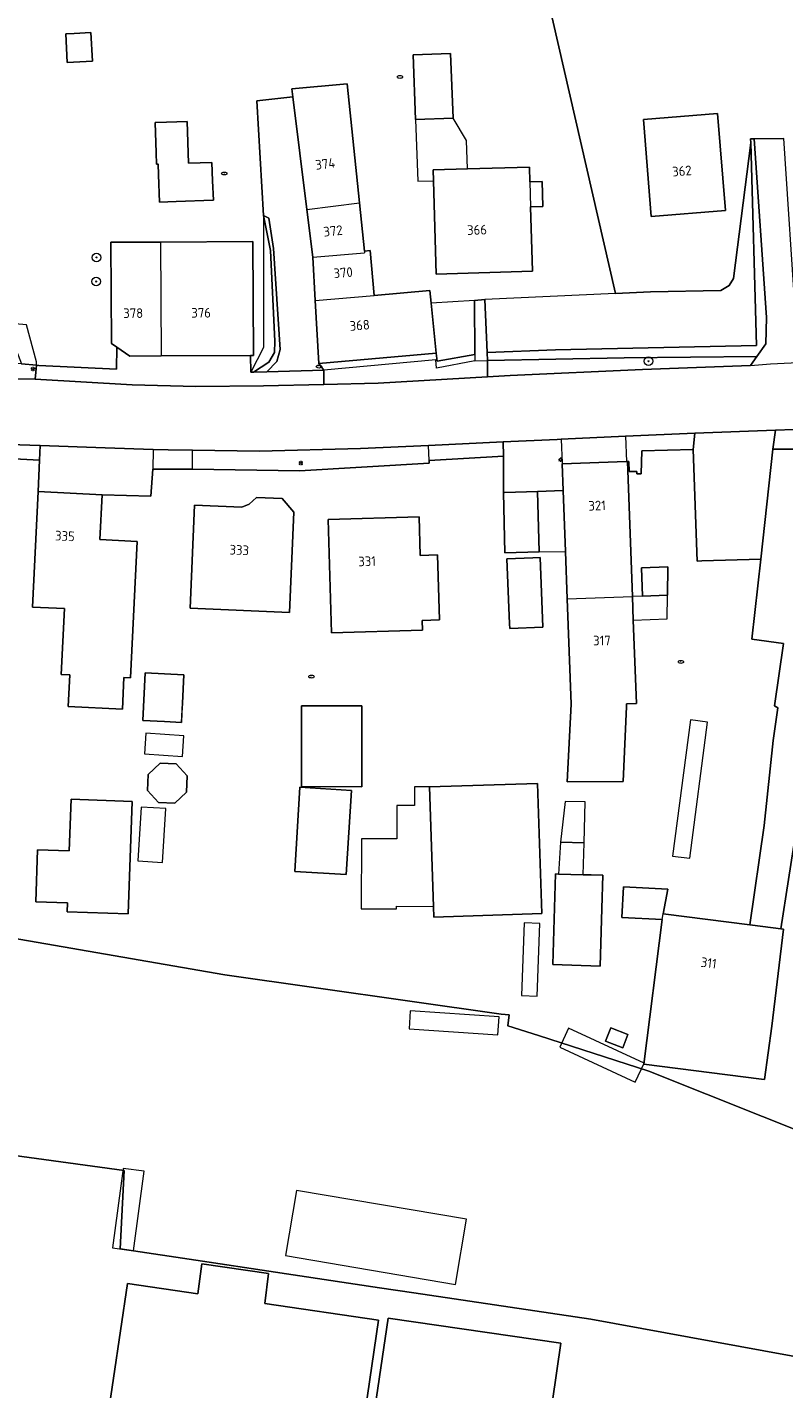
# Model space of a CAD drawing. Header units: metres. Extents: x 92650 to 117222, y 425801 to 461092.
# Tile 100 of 146: x 115727 to 115798, y 426360 to 426487. Entities that reach past the tile are written whole.
import ezdxf
from ezdxf.enums import TextEntityAlignment as Align

# ---------------------------------------------------------------- set-up
doc = ezdxf.new("R2010")
doc.units = ezdxf.units.M
doc.layers.get('0').update_dxf_attribs({"color": 253, "linetype": 'CONTINUOUS', "lineweight": 15})
for name, color, linetype, lineweight in [('B-WE-GR-BEPLANTING_CULTUUR_HEESTERS-GV', 253, 'CONTINUOUS', 15), ('B-WE-GR-BOOM-S', 253, 'CONTINUOUS', 15), ('B-WE-GR-STRUIK-GV', 253, 'CONTINUOUS', 15), ('B-WE-GW-TALUD_KRUIN-G', 253, 'CONTINUOUS', 15), ('B-WE-IE-MEUBILAIR-S', 253, 'CONTINUOUS', 15), ('B-WE-KW-KUNSTWERK_STEIGER-GV', 253, 'CONTINUOUS', 15), ('B-WE-OG-BEBOUWING-GV', 253, 'CONTINUOUS', 15), ('B-WE-OG-BEBOUWING-T18', 253, 'CONTINUOUS', 15), ('B-WE-OG-BEBOUWING_LUIFEL-GV', 253, 'CONTINUOUS', 15), ('B-WE-OG-BEBOUWING_OVERBOUWING-GV', 253, 'CONTINUOUS', 15), ('B-WE-OG-BEBOUWING_SCHUUR-GV', 253, 'CONTINUOUS', 15), ('B-WE-OG-TERREIN_BEGROEID-GV', 253, 'CONTINUOUS', 15), ('B-WE-OG-TERREIN_ERF-GV', 253, 'CONTINUOUS', 15), ('B-WE-OG-WATER-GV', 253, 'CONTINUOUS', 15), ('B-WE-OG-WEG-GV', 253, 'CONTINUOUS', 15), ('B-WE-VH-GESLOTENVERHARDING_ASFALT-GV', 253, 'CONTINUOUS', 15), ('B-WE-VH-HALFVERHARDING_PUIN-GV', 253, 'CONTINUOUS', 15), ('B-WE-VH-OPENVERHARDING_BETONSTRAATSTEEN-GV', 253, 'CONTINUOUS', 15), ('B-WE-VH-OPENVERHARDING_STRAATBAKSTEEN-GV', 253, 'CONTINUOUS', 15), ('B-WE-VH-OPENVERHARDING_TEGEL-GV', 253, 'CONTINUOUS', 15)]:
    doc.layers.add(name, color=color, linetype=linetype, lineweight=lineweight)
doc.styles.add('NLCS-ISO', font='NLCS-ISO.ttf')
doc.styles.add('NLCS-ISO-M200-T18', font='NLCS-ISO.ttf', dxfattribs={"height": 0.36})

# ---------------------------------------------------------------- blocks, each defined once
blk = doc.blocks.new('SIE-MEUBILAIR_PAAL_LICHTMAST-SO')
for points in [[(-0.62, 0), (-1, 0)], [(-0.71, 0.71), (-0.44, 0.44)], [(0, 1), (0, 0.62)], [(0.44, 0.44), (0.71, 0.71)], [(1, 0), (0.62, 0)], [(-0.71, -0.71), (-0.44, -0.44)], [(0, -0.62), (0, -1)], [(0.44, -0.44), (0.71, -0.71)]]:
    blk.add_lwpolyline(points)
blk.add_circle((0, 0), 0.5)
blk = doc.blocks.new('SIE-MEUBILAIR_PUT_KOLK-SO')
blk.add_ellipse((0, 0), major_axis=(1.25, 0), ratio=0.54)
at = {"style": 'NLCS-ISO'}
blk.add_text('klk', height=0.75, dxfattribs=at).set_placement((0.03, 0), align=Align.MIDDLE_CENTER)
blk = doc.blocks.new('SIE-MEUBILAIR_PUT_RIOOLPUT-SO')
blk.add_ellipse((0, 0), major_axis=(1.25, 0), ratio=0.54)
at = {"style": 'NLCS-ISO'}
blk.add_text('ri', height=0.75, dxfattribs=at).set_placement((-0.04, 0.07), align=Align.MIDDLE_CENTER)
blk = doc.blocks.new('SGR-BOOM_GBKN-SO')
at = {"linetype": 'ByBlock', "lineweight": 18}
h = blk.add_hatch(color=0, dxfattribs=at)
h.dxf.hatch_style = 1
edge = h.paths.add_edge_path()
edge.add_arc((0, 0), 0.25, 0, 360)
at = {"color": 0, "linetype": 'ByBlock', "lineweight": 18}
for radius in [2, 0.25]:
    blk.add_circle((0, 0), radius, dxfattribs=at)
at = {"color": 0, "linetype": 'ByBlock', "lineweight": 18, "style": 'NLCS-ISO'}
blk.add_attdef('SOORT', (2.5, 0), '', height=1.5, dxfattribs=at)

msp = doc.modelspace()

# ---------------------------------------------------------------- linework, layer by layer
at = {"layer": 'B-WE-GR-BEPLANTING_CULTUUR_HEESTERS-GV', "transparency": 33554687, "flags": 128}
msp.add_lwpolyline([(115770.112, 426456.148), (115782.84, 426456.394), (115795.175, 426456.512), (115796.013, 426457.71), (115796.075, 426460.143), (115794.926, 426476.767), (115794.59, 426476.758), (115794.606, 426476.4), (115795.16, 426457.552), (115776.43, 426457.143), (115770.082, 426456.885)], close=True, dxfattribs=at)
at = {"layer": 'B-WE-GR-STRUIK-GV', "transparency": 33554687, "flags": 128}
msp.add_lwpolyline([(115770.855, 426511.015), (115782.017, 426462.369), (115785.297, 426462.52), (115791.824, 426462.656), (115792.608, 426463.128), (115793, 426463.787), (115794.606, 426476.4), (115794.59, 426476.758), (115794.926, 426476.767), (115797.7, 426476.79)], dxfattribs=at)
msp.add_lwpolyline([(115792.256, 426470.092), (115785.347, 426469.533), (115784.616, 426478.572), (115791.525, 426479.131)], close=True, dxfattribs=at)
at = {"layer": 'B-WE-GW-TALUD_KRUIN-G', "transparency": 33554687, "flags": 128}
for points in [[(115770.082, 426456.885), (115776.43, 426457.143), (115795.16, 426457.552), (115794.606, 426476.4)], [(115748.327, 426455.06), (115749.757, 426456.001), (115750.287, 426456.885), (115750.326, 426457.936), (115749.91, 426466.371), (115749.276, 426469.642)], [(115709.944, 426461.548), (115709.017, 426461.153), (115708.419, 426461.047), (115708.401, 426457.526), (115710.366, 426457.914), (115726.125, 426457.455), (115726.731, 426455.828), (115728.125, 426455.707), (115728.151, 426456.024), (115727.2, 426459.472)], [(115765.342, 426456.822), (115765.416, 426456.088), (115768.938, 426456.702)]]:
    msp.add_lwpolyline(points, dxfattribs=at)
at = {"layer": 'B-WE-KW-KUNSTWERK_STEIGER-GV', "transparency": 33554687, "flags": 128}
for points in [[(115771.08, 426393.4), (115771.196, 426395.088), (115762.926, 426395.653), (115762.811, 426393.964)], [(115776.844, 426392.271), (115783.861, 426389.012), (115784.678, 426390.77), (115777.661, 426394.03)], [(115735.198, 426373.577), (115737.152, 426373.312), (115738.154, 426380.709), (115736.2, 426380.973)], [(115752.343, 426378.933), (115751.314, 426372.861), (115767.13, 426370.181), (115768.159, 426376.252)]]:
    msp.add_lwpolyline(points, close=True, dxfattribs=at)
at = {"layer": 'B-WE-OG-BEBOUWING-GV', "transparency": 33554687, "flags": 128}
for points in [[(115730.86, 426486.53), (115731, 426483.87), (115733.34, 426483.99), (115733.21, 426486.65), (115731.65, 426486.57)], [(115766.677, 426484.702), (115763.18, 426484.57), (115763.416, 426478.574), (115766.903, 426478.707)], [(115753.298, 426470.2), (115758.193, 426470.81), (115757.037, 426481.874), (115751.912, 426481.424), (115752.004, 426480.679)], [(115739.32, 426474.425), (115739.32, 426474.42), (115739.446, 426474.428), (115739.47, 426474.43), (115739.507, 426473.405), (115739.6, 426470.87), (115741.126, 426470.928), (115744.596, 426471.06), (115744.6, 426471.06), (115744.528, 426472.856), (115744.46, 426474.567), (115744.46, 426474.57), (115742.28, 426474.51), (115742.15, 426478.38), (115742.146, 426478.38), (115740.232, 426478.315), (115739.18, 426478.28), (115739.282, 426475.458)], [(115792.256, 426470.092), (115791.525, 426479.131), (115784.616, 426478.572), (115785.347, 426469.533)], [(115775.19, 426472.801), (115774.055, 426472.767), (115774.124, 426470.444), (115775.259, 426470.477)], [(115739.74, 426456.565), (115748.067, 426456.614), (115748.334, 426456.616), (115748.272, 426467.22), (115739.677, 426467.169)], [(115796.681, 426447.908), (115795.542, 426437.668), (115794.715, 426430.226), (115797.657, 426429.804), (115796.828, 426424.029), (115797.142, 426423.833), (115796.706, 426420.793), (115795.867, 426412.87), (115794.53, 426403.64), (115797.401, 426403.281), (115798.844, 426412.437), (115799.315, 426415.461), (115800.112, 426420.579), (115801.59, 426430.07), (115804.366, 426447.898)], [(115783.063, 426446.754), (115777.068, 426446.531), (115777.161, 426444.04), (115777.373, 426438.389), (115777.538, 426433.97), (115783.602, 426434.19), (115783.134, 426446.757)], [(115734.237, 426443.655), (115728.28, 426443.943), (115727.76, 426433.208), (115730.743, 426433.064), (115730.446, 426426.926), (115731.227, 426426.888), (115731.085, 426423.95), (115736.139, 426423.706), (115736.281, 426426.644), (115736.885, 426426.615), (115737.499, 426439.319), (115734.036, 426439.487)], [(115771.595, 426443.873), (115771.733, 426438.25), (115774.908, 426438.329), (115774.77, 426443.951), (115771.683, 426443.875)], [(115742.855, 426442.698), (115742.437, 426433.116), (115751.673, 426432.714), (115752.08, 426442.032), (115751.001, 426443.292), (115748.627, 426443.396), (115747.916, 426442.787), (115747.252, 426442.506)], [(115765.457, 426438.058), (115763.844, 426438.01), (115763.738, 426441.613), (115755.287, 426441.363), (115755.599, 426430.817), (115764.049, 426431.066), (115764.023, 426431.957), (115765.636, 426432.005)], [(115775.025, 426437.816), (115774.33, 426437.79), (115771.91, 426437.7), (115772.16, 426431.64), (115772.177, 426431.218), (115775.266, 426431.333)], [(115784.436, 426436.845), (115784.531, 426434.223), (115786.865, 426434.308), (115786.897, 426436.934)], [(115740.037, 426422.56), (115741.629, 426422.48), (115741.723, 426424.268), (115741.86, 426426.887), (115741.86, 426426.89), (115738.26, 426427.08), (115738.03, 426422.66)], [(115752.81, 426424.02), (115752.8, 426416.5), (115758.41, 426416.49), (115758.42, 426424.01)], [(115742.114, 426415.981), (115742.175, 426417.495), (115741.149, 426418.609), (115739.635, 426418.67), (115738.521, 426417.643), (115738.46, 426416.13), (115739.487, 426415.016), (115741, 426414.954)], [(115752.66, 426416.44), (115752.18, 426408.61), (115756.96, 426408.32), (115757.44, 426416.15)], [(115764.72, 426416.469), (115765.093, 426405.36), (115765.126, 426404.364), (115775.171, 426404.701), (115774.765, 426416.805)], [(115730.992, 426404.846), (115736.67, 426404.649), (115737.034, 426415.121), (115731.355, 426415.318), (115731.189, 426410.529), (115728.231, 426410.632), (115728.062, 426405.785), (115731.021, 426405.682)], [(115776.72, 426408.37), (115776.44, 426408.38), (115776.19, 426399.94), (115780.61, 426399.81), (115780.762, 426405.15), (115780.85, 426408.25), (115779.77, 426408.279), (115779.01, 426408.3)], [(115782.773, 426407.168), (115782.625, 426404.332), (115786.382, 426404.136), (115786.45, 426404.67), (115786.88, 426406.954)], [(115782.697, 426392.202), (115783.173, 426393.438), (115781.575, 426394.054), (115781.099, 426392.818)], [(115754.195, 426327.349), (115759.971, 426366.873), (115749.399, 426368.408), (115749.729, 426371.211), (115743.537, 426372.089), (115743.144, 426369.317), (115736.596, 426370.267), (115730.734, 426330.63), (115730.731, 426330.608)], [(115755.006, 426327.347), (115771.194, 426325.056), (115771.811, 426329.311), (115776.944, 426364.71), (115760.857, 426367.056)]]:
    msp.add_lwpolyline(points, close=True, dxfattribs=at)
for points in [[(115774.055, 426472.767), (115774.015, 426474.138), (115768.259, 426473.968), (115765.055, 426473.873), (115765.085, 426472.876), (115765.342, 426464.188), (115774.301, 426464.453), (115774.124, 426470.444)], [(115758.662, 426466.321), (115758.193, 426470.81)], [(115753.298, 426470.2), (115753.848, 426465.748), (115758.677, 426466.175)], [(115739.677, 426467.169), (115735.061, 426467.142), (115735.116, 426457.716), (115735.605, 426457.383), (115736.834, 426456.548), (115739.74, 426456.565)], [(115753.848, 426465.748), (115754.079, 426461.73), (115759.55, 426462.197), (115759.199, 426466.372), (115758.662, 426466.321), (115758.677, 426466.175)], [(115754.079, 426461.73), (115754.416, 426455.876), (115765.342, 426456.822), (115764.87, 426461.485), (115764.75, 426462.672), (115759.55, 426462.197)], [(115777.538, 426433.97), (115777.904, 426424.175), (115777.521, 426416.943), (115782.73, 426416.977), (115783.044, 426423.957), (115783.055, 426424.207), (115783.966, 426424.24), (115783.682, 426431.999), (115783.602, 426434.19)], [(115786.382, 426404.136), (115784.67, 426390.69), (115795.613, 426389.297), (115795.903, 426389.257), (115796.563, 426394.227), (115797.67, 426403.24), (115794.53, 426403.64), (115786.45, 426404.67)]]:
    msp.add_lwpolyline(points, dxfattribs=at)
at = {"layer": 'B-WE-OG-BEBOUWING_LUIFEL-GV', "transparency": 33554687, "flags": 128}
for points in [[(115766.903, 426478.707), (115763.416, 426478.574), (115763.635, 426472.821), (115765.085, 426472.876), (115765.055, 426473.873), (115768.259, 426473.968), (115768.158, 426476.616)], [(115777.161, 426444.04), (115774.77, 426443.951), (115774.908, 426438.329), (115777.373, 426438.389)], [(115783.602, 426434.19), (115783.682, 426431.999), (115786.843, 426432.115), (115786.865, 426434.308), (115784.531, 426434.223)], [(115779.1, 426411.26), (115779.205, 426415.075), (115777.326, 426415.127), (115776.92, 426411.32)]]:
    msp.add_lwpolyline(points, close=True, dxfattribs=at)
at = {"layer": 'B-WE-OG-BEBOUWING_OVERBOUWING-GV', "transparency": 33554687, "flags": 128}
for points in [[(115788.927, 426409.836), (115790.579, 426422.509), (115788.996, 426422.715), (115787.344, 426410.042)], [(115738.182, 426419.545), (115741.728, 426419.309), (115741.856, 426421.233), (115738.31, 426421.469)], [(115737.579, 426409.58), (115739.859, 426409.441), (115740.165, 426414.451), (115737.886, 426414.59)], [(115773.515, 426403.83), (115773.274, 426397.066), (115774.747, 426397.014), (115774.988, 426403.777)]]:
    msp.add_lwpolyline(points, close=True, dxfattribs=at)
at = {"layer": 'B-WE-OG-BEBOUWING_SCHUUR-GV', "transparency": 33554687, "flags": 128}
for points in [[(115758.356, 426405.135), (115761.638, 426405.12), (115761.639, 426405.375), (115765.093, 426405.36), (115764.72, 426416.469), (115763.326, 426416.475), (115763.318, 426414.732), (115761.68, 426414.74), (115761.666, 426411.63), (115758.385, 426411.645)], [(115776.72, 426408.37), (115779.01, 426408.3), (115779.1, 426411.26), (115776.92, 426411.32)]]:
    msp.add_lwpolyline(points, close=True, dxfattribs=at)
at = {"layer": 'B-WE-OG-TERREIN_BEGROEID-GV', "transparency": 33554687, "flags": 128}
for points in [[(115782.017, 426462.369), (115770.855, 426511.015)], [(115749.276, 426469.642), (115748.657, 426480.315), (115752.004, 426480.679), (115751.912, 426481.424), (115757.037, 426481.874), (115758.193, 426470.81), (115758.662, 426466.321), (115759.199, 426466.372), (115759.55, 426462.197), (115764.75, 426462.672), (115764.87, 426461.485)], [(115708.419, 426461.047), (115708.401, 426457.526), (115710.366, 426457.914), (115726.125, 426457.455), (115726.731, 426455.828), (115728.125, 426455.707), (115728.151, 426456.024), (115727.2, 426459.472), (115719.481, 426460.133), (115719.161, 426459.399), (115718.535, 426459.828), (115717.736, 426460.97), (115714.797, 426460.625), (115713.313, 426461.074), (115712.653, 426461.901), (115711.382, 426467.811), (115711.087, 426470.127), (115710.369, 426472.618), (115709.681, 426474.34), (115709.555, 426474.523), (115708.548, 426476.035), (115708.507, 426476.031)], [(115728.125, 426455.707), (115728.356, 426455.696), (115735.598, 426455.353), (115735.605, 426457.383), (115735.116, 426457.716), (115735.061, 426467.142), (115739.677, 426467.169), (115748.272, 426467.22), (115748.334, 426456.616), (115748.067, 426456.614), (115748.073, 426455.054)], [(115768.91, 426461.723), (115769.878, 426461.81)]]:
    msp.add_lwpolyline(points, dxfattribs=at)
for points in [[(115730.86, 426486.53), (115731.65, 426486.57), (115733.21, 426486.65), (115733.34, 426483.99), (115731, 426483.87)], [(115763.416, 426478.574), (115763.18, 426484.57), (115766.677, 426484.702), (115766.903, 426478.707)], [(115739.32, 426474.425), (115739.282, 426475.458), (115739.18, 426478.28), (115740.232, 426478.315), (115742.146, 426478.38), (115742.15, 426478.38), (115742.28, 426474.51), (115744.46, 426474.57), (115744.46, 426474.567), (115744.528, 426472.856), (115744.6, 426471.06), (115744.596, 426471.06), (115741.126, 426470.928), (115739.6, 426470.87), (115739.507, 426473.405), (115739.47, 426474.43), (115739.446, 426474.428), (115739.32, 426474.42)], [(115770.082, 426456.885), (115776.43, 426457.143), (115795.16, 426457.552), (115794.606, 426476.4), (115793, 426463.787), (115792.608, 426463.128), (115791.824, 426462.656), (115785.297, 426462.52), (115782.017, 426462.369), (115769.878, 426461.81)], [(115774.124, 426470.444), (115774.301, 426464.453), (115765.342, 426464.188), (115765.085, 426472.876), (115765.055, 426473.873), (115768.259, 426473.968), (115774.015, 426474.138), (115774.055, 426472.767), (115775.19, 426472.801), (115775.259, 426470.477)], [(115748.327, 426455.06), (115749.757, 426456.001), (115750.287, 426456.885), (115750.326, 426457.936), (115749.91, 426466.371), (115749.276, 426469.642), (115749.255, 426457.349), (115748.073, 426455.054)], [(115764.87, 426461.485), (115765.342, 426456.822), (115765.416, 426456.088), (115768.938, 426456.702), (115768.91, 426461.723)]]:
    msp.add_lwpolyline(points, close=True, dxfattribs=at)
at = {"layer": 'B-WE-OG-TERREIN_ERF-GV', "transparency": 33554687, "flags": 128}
for points in [[(115754.416, 426455.876), (115754.079, 426461.73), (115753.848, 426465.748), (115753.298, 426470.2), (115752.004, 426480.679), (115748.657, 426480.315), (115749.276, 426469.642), (115749.755, 426469.384), (115750.21, 426466.551), (115750.802, 426457.18), (115750.517, 426456.051), (115749.563, 426455.089), (115754.879, 426455.247)], [(115742.855, 426442.698), (115747.252, 426442.506), (115747.916, 426442.787), (115748.627, 426443.396), (115751.001, 426443.292), (115752.08, 426442.032), (115751.673, 426432.714), (115742.437, 426433.116)], [(115763.844, 426438.01), (115765.457, 426438.058), (115765.636, 426432.005), (115764.023, 426431.957), (115764.049, 426431.066), (115755.599, 426430.817), (115755.287, 426441.363), (115763.738, 426441.613)], [(115774.33, 426437.79), (115775.025, 426437.816), (115775.266, 426431.333), (115772.177, 426431.218), (115772.16, 426431.64), (115771.91, 426437.7)], [(115784.531, 426434.223), (115784.436, 426436.845), (115786.897, 426436.934), (115786.865, 426434.308)], [(115741.676, 426423.374), (115741.629, 426422.48), (115740.037, 426422.56), (115738.03, 426422.66), (115738.26, 426427.08), (115741.86, 426426.89), (115741.86, 426426.887), (115741.723, 426424.268)], [(115752.81, 426424.02), (115758.42, 426424.01), (115758.41, 426416.49), (115752.8, 426416.5)], [(115742.114, 426415.981), (115741, 426414.954), (115739.487, 426415.016), (115738.46, 426416.13), (115738.521, 426417.643), (115739.635, 426418.67), (115741.149, 426418.609), (115742.175, 426417.495)], [(115752.66, 426416.44), (115757.44, 426416.15), (115756.96, 426408.32), (115752.18, 426408.61)], [(115765.093, 426405.36), (115764.72, 426416.469), (115774.765, 426416.805), (115775.171, 426404.701), (115765.126, 426404.364)], [(115736.67, 426404.649), (115730.992, 426404.846), (115731.021, 426405.682), (115728.062, 426405.785), (115728.231, 426410.632), (115731.189, 426410.529), (115731.355, 426415.318), (115737.034, 426415.121)], [(115776.72, 426408.37), (115779.01, 426408.3), (115779.77, 426408.279), (115780.85, 426408.25), (115780.762, 426405.15), (115780.61, 426399.81), (115776.19, 426399.94), (115776.44, 426408.38)], [(115794.53, 426403.64), (115797.67, 426403.24), (115796.563, 426394.227), (115795.903, 426389.257), (115795.613, 426389.297), (115784.67, 426390.69), (115786.382, 426404.136), (115782.625, 426404.332), (115782.773, 426407.168), (115786.88, 426406.954), (115786.45, 426404.67)], [(115783.173, 426393.438), (115782.697, 426392.202), (115781.099, 426392.818), (115781.575, 426394.054)]]:
    msp.add_lwpolyline(points, close=True, dxfattribs=at)
for points in [[(115798.844, 426412.437), (115797.401, 426403.281), (115794.53, 426403.64), (115795.867, 426412.87), (115796.706, 426420.793), (115797.142, 426423.833), (115796.828, 426424.029), (115797.657, 426429.804), (115794.715, 426430.226), (115795.542, 426437.668), (115790.069, 426437.503), (115789.636, 426437.488), (115789.267, 426447.869), (115784.469, 426447.74), (115784.426, 426445.595), (115784.011, 426445.601), (115784.002, 426445.833), (115783.3, 426445.806), (115783.265, 426446.762), (115783.134, 426446.757), (115783.602, 426434.19), (115783.682, 426431.999), (115783.966, 426424.24), (115783.055, 426424.207), (115783.044, 426423.957), (115782.73, 426416.977), (115777.521, 426416.943), (115777.904, 426424.175), (115777.538, 426433.97), (115777.373, 426438.389), (115777.161, 426444.04), (115774.77, 426443.951), (115774.908, 426438.329), (115771.733, 426438.25), (115771.595, 426443.873), (115771.597, 426447.26), (115764.684, 426446.84), (115764.684, 426446.591), (115752.602, 426445.871), (115742.644, 426446.036), (115738.954, 426446.036), (115738.795, 426443.51), (115734.237, 426443.655), (115734.036, 426439.487), (115737.499, 426439.319), (115736.885, 426426.615), (115736.281, 426426.644), (115736.139, 426423.706), (115731.085, 426423.95), (115731.227, 426426.888), (115730.446, 426426.926), (115730.743, 426433.064), (115727.76, 426433.208), (115728.28, 426443.943), (115728.414, 426446.877), (115723.056, 426447.163)], [(115840.228, 426356.874), (115821.414, 426359.313), (115779.719, 426366.938), (115763.247, 426369.406), (115760.058, 426369.86), (115749.755, 426371.428), (115743.575, 426372.354), (115735.93, 426373.5), (115736.313, 426380.781), (115711.114, 426384.223), (115711.224, 426385.025), (115700.642, 426386.635), (115694.075, 426386.887), (115694.153, 426387.301), (115680.293, 426389.905), (115656.652, 426390.343), (115656.503, 426389.275), (115604.955, 426396.463), (115604.367, 426395.438), (115580.055, 426397.688), (115542.305, 426402.188)], [(115723.43, 426402.844), (115745.68, 426399), (115771.375, 426395.344), (115772.125, 426395.281), (115772.008, 426394.25), (115774.844, 426393.344), (115785.133, 426390.031), (115801.063, 426383.656), (115873.953, 426371.781), (115901.344, 426368.25), (115921.492, 426364)], [(115730.734, 426330.63), (115736.596, 426370.267), (115743.144, 426369.317), (115743.537, 426372.089), (115749.729, 426371.211), (115749.399, 426368.408), (115759.971, 426366.873), (115754.195, 426327.349)], [(115755.006, 426327.347), (115760.857, 426367.056), (115776.944, 426364.71), (115771.811, 426329.311)]]:
    msp.add_lwpolyline(points, dxfattribs=at)
at = {"layer": 'B-WE-OG-WATER-GV', "transparency": 33554687, "flags": 128}
for points in [[(115542.305, 426402.188), (115580.055, 426397.688), (115604.367, 426395.438), (115604.955, 426396.463), (115656.503, 426389.275), (115656.652, 426390.343), (115680.293, 426389.905), (115694.153, 426387.301), (115694.075, 426386.887), (115700.642, 426386.635), (115711.224, 426385.025), (115711.114, 426384.223), (115736.313, 426380.781), (115735.93, 426373.5), (115743.575, 426372.354), (115749.755, 426371.428), (115760.058, 426369.86), (115763.247, 426369.406), (115779.719, 426366.938), (115821.414, 426359.313)], [(115921.492, 426364), (115901.344, 426368.25), (115873.953, 426371.781), (115801.063, 426383.656), (115785.133, 426390.031), (115774.844, 426393.344), (115772.008, 426394.25), (115772.125, 426395.281), (115771.375, 426395.344), (115745.68, 426399), (115723.43, 426402.844)]]:
    msp.add_lwpolyline(points, dxfattribs=at)
at = {"layer": 'B-WE-OG-WEG-GV', "transparency": 33554687, "flags": 128}
msp.add_lwpolyline([(115749.563, 426455.089), (115750.517, 426456.051), (115750.802, 426457.18), (115750.21, 426466.551), (115749.755, 426469.384), (115749.276, 426469.642), (115749.91, 426466.371), (115750.326, 426457.936), (115750.287, 426456.885), (115749.757, 426456.001), (115748.327, 426455.06)], close=True, dxfattribs=at)
at = {"layer": 'B-WE-VH-GESLOTENVERHARDING_ASFALT-GV', "transparency": 33554687, "flags": 128}
msp.add_lwpolyline([(115795.175, 426456.512), (115794.593, 426455.68), (115796.439, 426455.842), (115800.309, 426456.017), (115801.142, 426456.068), (115801.07, 426456.389), (115801.067, 426456.389), (115800.142, 426456.733), (115799.596, 426457.334), (115799.16, 426458.2), (115798.849, 426459.432), (115797.7, 426476.79), (115794.926, 426476.767), (115796.075, 426460.143), (115796.013, 426457.71)], close=True, dxfattribs=at)
for points in [[(115794.593, 426455.68), (115784.528, 426455.315), (115772.236, 426454.747), (115770.112, 426454.622), (115759.934, 426454.025), (115754.879, 426453.912), (115749.255, 426453.787), (115742.97, 426453.728), (115737.032, 426453.877), (115728.017, 426454.409), (115718.407, 426454.589), (115710.925, 426454.573), (115700.599, 426454.494), (115690.85, 426454.236), (115684.569, 426454.07), (115684.494, 426454.066), (115681.513, 426453.901), (115681.208, 426453.884)], [(115723.703, 426448.382), (115728.476, 426448.223), (115734.524, 426448.022), (115739.011, 426447.873), (115740.382, 426447.827), (115742.666, 426447.798), (115748.897, 426447.72), (115758.296, 426447.951), (115764.618, 426448.251), (115771.564, 426448.58), (115776.595, 426448.806), (115776.969, 426448.823), (115782.97, 426449.093), (115789.413, 426449.383), (115796.925, 426449.659), (115800.312, 426449.783)]]:
    msp.add_lwpolyline(points, dxfattribs=at)
at = {"layer": 'B-WE-VH-HALFVERHARDING_PUIN-GV', "transparency": 33554687, "flags": 128}
for points in [[(115710.818, 426456.653), (115710.925, 426454.573), (115718.407, 426454.589), (115728.017, 426454.409), (115728.125, 426455.707), (115726.731, 426455.828)], [(115794.593, 426455.68), (115795.175, 426456.512), (115782.84, 426456.394), (115770.112, 426456.148), (115770.112, 426454.622), (115772.236, 426454.747), (115784.528, 426455.315)]]:
    msp.add_lwpolyline(points, close=True, dxfattribs=at)
at = {"layer": 'B-WE-VH-OPENVERHARDING_BETONSTRAATSTEEN-GV', "transparency": 33554687, "flags": 128}
for points in [[(115795.542, 426437.668), (115796.681, 426447.908), (115796.925, 426449.659), (115789.413, 426449.383), (115789.267, 426447.869), (115789.636, 426437.488), (115790.069, 426437.503)], [(115728.476, 426448.223), (115723.703, 426448.382), (115723.054, 426448.379), (115723.056, 426447.891), (115723.056, 426447.163), (115728.414, 426446.877)]]:
    msp.add_lwpolyline(points, close=True, dxfattribs=at)
at = {"layer": 'B-WE-VH-OPENVERHARDING_STRAATBAKSTEEN-GV', "transparency": 33554687, "flags": 128}
for points in [[(115748.327, 426455.06), (115748.073, 426455.054), (115748.067, 426456.614), (115739.74, 426456.565), (115736.834, 426456.548), (115735.605, 426457.383), (115735.598, 426455.353), (115728.356, 426455.696), (115728.125, 426455.707), (115728.017, 426454.409), (115737.032, 426453.877), (115742.97, 426453.728), (115749.255, 426453.787), (115754.879, 426453.912), (115754.879, 426455.247), (115749.563, 426455.089)], [(115742.644, 426446.036), (115742.666, 426447.798), (115740.382, 426447.827), (115739.011, 426447.873), (115738.954, 426446.036)]]:
    msp.add_lwpolyline(points, close=True, dxfattribs=at)
for points in [[(115739.011, 426447.873), (115734.524, 426448.022), (115728.476, 426448.223), (115728.414, 426446.877), (115728.28, 426443.943), (115734.237, 426443.655), (115738.795, 426443.51), (115738.954, 426446.036)], [(115742.644, 426446.036), (115752.602, 426445.871), (115764.684, 426446.591), (115764.684, 426446.84), (115764.618, 426448.251), (115758.296, 426447.951), (115748.897, 426447.72), (115742.666, 426447.798)], [(115764.684, 426446.84), (115771.597, 426447.26), (115771.564, 426448.58), (115764.618, 426448.251)]]:
    msp.add_lwpolyline(points, dxfattribs=at)
at = {"layer": 'B-WE-VH-OPENVERHARDING_TEGEL-GV', "transparency": 33554687, "flags": 128}
for points in [[(115768.938, 426456.702), (115768.941, 426456.126), (115770.112, 426456.148), (115770.082, 426456.885), (115769.878, 426461.81), (115768.91, 426461.723)], [(115784.011, 426445.601), (115784.426, 426445.595), (115784.469, 426447.74), (115789.267, 426447.869), (115789.413, 426449.383), (115782.97, 426449.093), (115783.063, 426446.754), (115783.134, 426446.757), (115783.265, 426446.762), (115783.3, 426445.806), (115784.002, 426445.833)], [(115796.681, 426447.908), (115804.366, 426447.898), (115804.327, 426449.04), (115804.337, 426449.812), (115804.301, 426449.812), (115800.312, 426449.783), (115796.925, 426449.659)]]:
    msp.add_lwpolyline(points, close=True, dxfattribs=at)
for points in [[(115768.938, 426456.702), (115765.416, 426456.088), (115765.342, 426456.822), (115754.416, 426455.876), (115754.879, 426455.247)], [(115768.941, 426456.126), (115765.377, 426455.436), (115765.318, 426456.221), (115754.879, 426455.247), (115754.879, 426453.912), (115759.934, 426454.025), (115770.112, 426454.622), (115770.112, 426456.148)], [(115782.97, 426449.093), (115776.969, 426448.823), (115777.068, 426446.531), (115783.063, 426446.754)], [(115776.969, 426448.823), (115776.595, 426448.806), (115771.564, 426448.58), (115771.597, 426447.26), (115771.595, 426443.873), (115771.683, 426443.875), (115774.77, 426443.951), (115777.161, 426444.04), (115777.068, 426446.531)]]:
    msp.add_lwpolyline(points, dxfattribs=at)

# ---------------------------------------------------------------- block references
at = {"layer": 'B-WE-GR-BOOM-S', "transparency": 33554687, "xscale": 0.2, "yscale": 0.2, "zscale": 0.2}
for p in [(115733.734, 426465.738), (115733.684, 426463.493), (115785.094, 426456.077)]:
    msp.add_blockref('SGR-BOOM_GBKN-SO', p, dxfattribs=at)
at = {"layer": 'B-WE-IE-MEUBILAIR-S', "transparency": 33554687, "xscale": 0.2, "yscale": 0.2, "zscale": 0.2}
for name, p in [('SIE-MEUBILAIR_PUT_RIOOLPUT-SO', (115761.961, 426482.523)), ('SIE-MEUBILAIR_PUT_RIOOLPUT-SO', (115745.618, 426473.543)), ('SIE-MEUBILAIR_PAAL_LICHTMAST-SO', (115727.8, 426455.356)), ('SIE-MEUBILAIR_PUT_KOLK-SO', (115754.431, 426455.576)), ('SIE-MEUBILAIR_PAAL_LICHTMAST-SO', (115752.741, 426446.6)), ('SIE-MEUBILAIR_PAAL_LICHTMAST-SO', (115776.909, 426446.916)), ('SIE-MEUBILAIR_PUT_RIOOLPUT-SO', (115788.108, 426428.099)), ('SIE-MEUBILAIR_PUT_RIOOLPUT-SO', (115753.729, 426426.731))]:
    msp.add_blockref(name, p, dxfattribs=at)

# ---------------------------------------------------------------- texts
at = {"layer": 'B-WE-OG-BEBOUWING-T18', "transparency": 33554687, "style": 'NLCS-ISO-M200-T18'}
for s, rotation, p in [('374', 7, (115755.011, 426474.444)), ('362', 4.6, (115788.204, 426473.777)), ('372', 6, (115755.736, 426468.205)), ('366', 1.7, (115769.139, 426468.302)), ('370', 4.9, (115756.676, 426464.32)), ('378', 0.3, (115737.138, 426460.55)), ('376', 0.3, (115743.461, 426460.587)), ('368', 4.9, (115758.217, 426459.422)), ('321', 2.1, (115780.312, 426442.649)), ('335', 357.2, (115730.788, 426439.817)), ('333', 357.5, (115747.013, 426438.513)), ('331', 1.7, (115758.905, 426437.468)), ('317', 359.9, (115780.759, 426430.088)), ('311', 352.7, (115790.702, 426400.096))]:
    msp.add_text(s, height=0.9, rotation=rotation, dxfattribs=at).set_placement(p, align=Align.MIDDLE)

doc.saveas('drawing.dxf')
